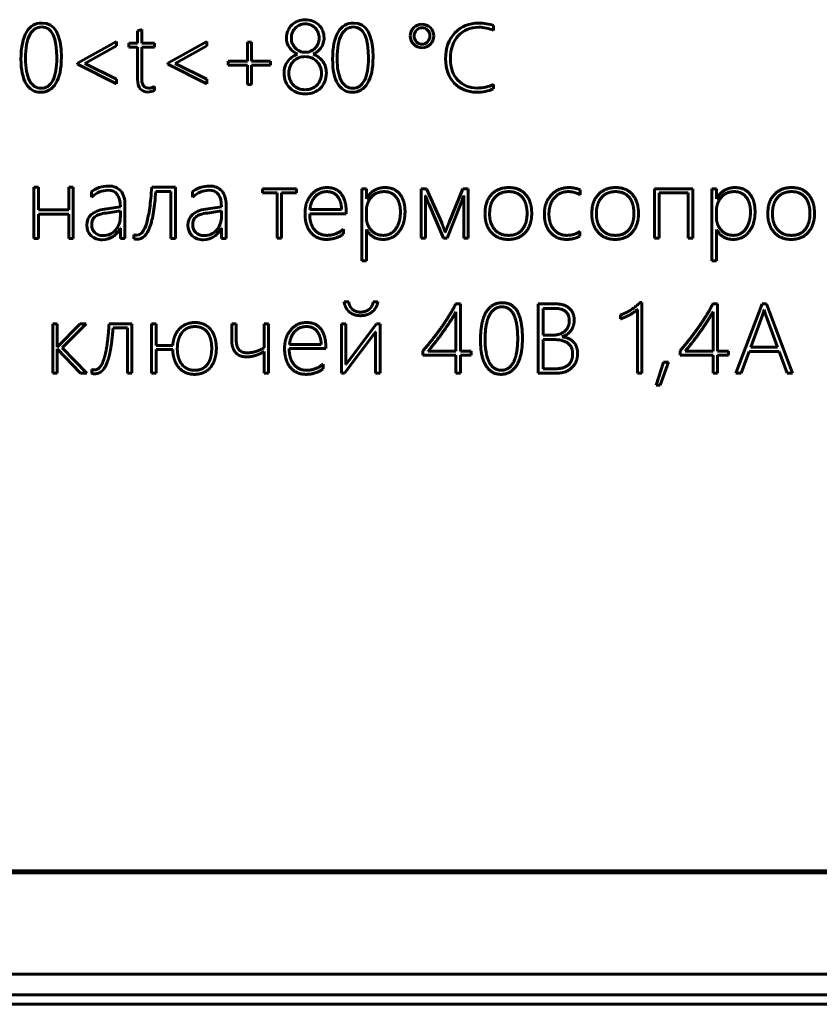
# Model space of a CAD drawing. Header units: millimetres. Extents: x -56 to 71, y -66 to 44.
# Tile 7 of 12: x 9 to 28, y -66 to -42. Entities that reach past the tile are written whole.
import ezdxf

# ---------------------------------------------------------------- set-up
doc = ezdxf.new("R2010")
doc.units = ezdxf.units.MM
doc.linetypes.add('K5LT32769', pattern=[0])
doc.linetypes.add('K5LT_BASIC', pattern=[0])

msp = doc.modelspace()

# ---------------------------------------------------------------- linework, layer by layer
at = {"color": 150, "linetype": 'K5LT_BASIC', "lineweight": 60, "true_color": 0x0080ff}
for p, q in [((20.106, -42.524), (20.106, -42.406)), ((11.533, -42.536), (11.533, -42.834)), ((11.636, -42.834), (11.636, -42.501)), ((11.022, -42.788), (10.086, -43.314)), ((10.261, -43.32), (11.022, -42.894)), ((11.022, -42.894), (11.022, -42.788)), ((11.326, -42.834), (11.326, -42.929)), ((11.533, -42.834), (11.326, -42.834)), ((11.94, -42.834), (11.636, -42.834)), ((11.94, -42.929), (11.94, -42.834)), ((13.201, -42.788), (12.264, -43.314)), ((12.44, -43.32), (13.201, -42.894)), ((13.201, -42.894), (13.201, -42.788)), ((14.275, -42.804), (14.181, -42.804)), ((14.181, -42.804), (14.181, -43.267)), ((14.275, -43.267), (14.275, -42.804)), ((11.326, -42.929), (11.533, -42.929)), ((11.533, -42.929), (11.533, -43.703)), ((11.636, -43.688), (11.636, -42.929)), ((11.636, -42.929), (11.94, -42.929)), ((10.086, -43.314), (10.086, -43.334)), ((10.086, -43.334), (11.022, -43.808)), ((10.261, -43.325), (10.261, -43.32)), ((11.022, -43.7), (10.261, -43.325)), ((12.264, -43.314), (12.264, -43.334)), ((12.264, -43.334), (13.201, -43.808)), ((12.44, -43.325), (12.44, -43.32)), ((13.201, -43.7), (12.44, -43.325)), ((13.718, -43.267), (13.718, -43.362)), ((14.181, -43.267), (13.718, -43.267)), ((13.718, -43.362), (14.181, -43.362)), ((14.181, -43.362), (14.181, -43.825)), ((14.737, -43.267), (14.275, -43.267)), ((14.275, -43.825), (14.275, -43.362)), ((14.275, -43.362), (14.737, -43.362)), ((14.737, -43.362), (14.737, -43.267)), ((11.022, -43.808), (11.022, -43.7)), ((13.201, -43.808), (13.201, -43.7)), ((14.181, -43.825), (14.275, -43.825)), ((20.106, -43.932), (20.106, -43.825)), ((11.94, -43.97), (11.94, -43.872)), ((9.146, -46.302), (9.035, -46.302)), ((9.035, -46.302), (9.035, -47.537)), ((9.146, -46.845), (9.146, -46.302)), ((9.874, -46.302), (9.874, -46.845)), ((9.986, -46.302), (9.874, -46.302)), ((9.986, -47.537), (9.986, -46.302)), ((10.423, -46.404), (10.423, -46.538)), ((12.443, -46.302), (11.873, -46.302)), ((11.971, -46.403), (12.332, -46.403)), ((12.332, -46.403), (12.332, -47.537)), ((12.443, -47.537), (12.443, -46.302)), ((12.857, -46.404), (12.857, -46.538)), ((14.539, -46.338), (14.539, -46.436)), ((15.359, -46.338), (14.539, -46.338)), ((14.539, -46.436), (14.896, -46.436)), ((14.896, -46.436), (14.896, -47.529)), ((15.002, -46.436), (15.359, -46.436)), ((15.002, -47.529), (15.002, -46.436)), ((15.359, -46.436), (15.359, -46.338)), ((17.042, -46.338), (16.936, -46.338)), ((16.936, -46.338), (16.936, -48.076)), ((17.042, -46.583), (17.042, -46.338)), ((18.493, -46.338), (18.364, -46.338)), ((18.364, -46.338), (18.364, -47.529)), ((18.856, -47.162), (18.493, -46.338)), ((19.364, -46.338), (19.026, -47.167)), ((19.497, -46.338), (19.364, -46.338)), ((19.497, -47.529), (19.497, -46.338)), ((22.188, -46.486), (22.188, -46.365)), ((23.984, -46.338), (23.984, -47.529)), ((24.9, -46.338), (23.984, -46.338)), ((24.09, -47.529), (24.09, -46.436)), ((24.09, -46.436), (24.794, -46.436)), ((24.794, -46.436), (24.794, -47.529)), ((24.9, -47.529), (24.9, -46.338)), ((25.365, -46.338), (25.365, -48.076)), ((25.471, -46.338), (25.365, -46.338)), ((25.471, -46.583), (25.471, -46.338)), ((17.046, -46.583), (17.042, -46.583)), ((18.468, -47.529), (18.468, -46.5)), ((19.307, -46.719), (19.332, -46.655)), ((19.36, -46.583), (19.391, -46.5)), ((19.391, -46.5), (19.391, -47.529)), ((25.476, -46.583), (25.471, -46.583)), ((9.874, -46.845), (9.146, -46.845)), ((9.146, -46.946), (9.874, -46.946)), ((9.146, -47.537), (9.146, -46.946)), ((9.874, -46.946), (9.874, -47.537)), ((11.119, -46.771), (10.739, -46.828)), ((11.119, -46.872), (10.779, -46.922)), ((11.119, -46.993), (11.119, -46.872)), ((11.23, -47.537), (11.23, -46.734)), ((13.553, -46.771), (13.174, -46.828)), ((13.553, -46.872), (13.213, -46.922)), ((13.553, -46.993), (13.553, -46.872)), ((13.664, -47.537), (13.664, -46.734)), ((15.677, -46.939), (16.557, -46.939)), ((15.682, -46.841), (16.446, -46.841)), ((16.557, -46.939), (16.557, -46.891)), ((17.042, -46.874), (17.042, -47.024)), ((18.551, -46.719), (18.899, -47.529)), ((18.986, -47.529), (19.307, -46.719)), ((25.471, -46.874), (25.471, -47.024)), ((11.114, -47.289), (11.119, -47.289)), ((11.119, -47.289), (11.119, -47.537)), ((13.548, -47.289), (13.553, -47.289)), ((13.553, -47.289), (13.553, -47.537)), ((16.491, -47.426), (16.491, -47.312)), ((17.042, -48.076), (17.042, -47.317)), ((17.042, -47.317), (17.046, -47.317)), ((22.183, -47.476), (22.183, -47.365)), ((25.471, -48.076), (25.471, -47.317)), ((25.471, -47.317), (25.476, -47.317)), ((9.035, -47.537), (9.146, -47.537)), ((9.874, -47.537), (9.986, -47.537)), ((11.119, -47.537), (11.23, -47.537)), ((11.44, -47.446), (11.44, -47.544)), ((12.332, -47.537), (12.443, -47.537)), ((13.553, -47.537), (13.664, -47.537)), ((14.896, -47.529), (15.002, -47.529)), ((18.364, -47.529), (18.468, -47.529)), ((18.899, -47.529), (18.986, -47.529)), ((19.391, -47.529), (19.497, -47.529)), ((23.984, -47.529), (24.09, -47.529)), ((24.794, -47.529), (24.9, -47.529)), ((16.936, -48.076), (17.042, -48.076)), ((25.365, -48.076), (25.471, -48.076)), ((16.618, -49.064), (16.504, -49.064)), ((17.322, -49.064), (17.207, -49.064)), ((23.674, -49.075), (23.637, -49.075)), ((23.674, -50.779), (23.674, -49.075)), ((16.902, -49.308), (16.9, -49.308)), ((19.306, -49.112), (19.192, -49.112)), ((19.2, -50.247), (19.2, -49.303)), ((19.306, -50.247), (19.306, -49.112)), ((21.182, -49.112), (21.182, -50.779)), ((21.619, -49.112), (21.182, -49.112)), ((21.575, -49.218), (21.298, -49.218)), ((21.298, -49.218), (21.298, -49.863)), ((23.568, -49.243), (23.568, -50.779)), ((25.497, -49.112), (25.384, -49.112)), ((25.391, -50.247), (25.391, -49.303)), ((25.497, -50.247), (25.497, -49.112)), ((26.571, -49.112), (25.942, -50.779)), ((26.68, -49.112), (26.571, -49.112)), ((26.623, -49.257), (26.618, -49.257)), ((27.302, -50.779), (26.68, -49.112)), ((23.158, -49.377), (23.158, -49.474)), ((26.58, -49.382), (26.3, -50.154)), ((26.942, -50.154), (26.661, -49.384)), ((9.596, -49.588), (9.49, -49.588)), ((9.49, -49.588), (9.49, -50.779)), ((9.596, -50.157), (9.596, -49.588)), ((10.153, -49.588), (9.6, -50.157)), ((9.714, -50.17), (10.292, -49.588)), ((10.292, -49.588), (10.153, -49.588)), ((11.395, -49.588), (10.847, -49.588)), ((10.943, -49.686), (11.289, -49.686)), ((11.289, -49.686), (11.289, -50.778)), ((11.395, -50.778), (11.395, -49.588)), ((11.977, -49.588), (11.871, -49.588)), ((11.871, -49.588), (11.871, -50.779)), ((11.977, -50.112), (11.977, -49.588)), ((13.908, -49.588), (13.8, -49.588)), ((13.8, -49.588), (13.8, -49.977)), ((13.908, -49.968), (13.908, -49.588)), ((14.58, -49.588), (14.58, -50.168)), ((14.686, -49.588), (14.58, -49.588)), ((14.686, -50.779), (14.686, -49.588)), ((16.549, -49.588), (16.443, -49.588)), ((16.443, -49.588), (16.443, -50.779)), ((16.549, -50.574), (16.549, -49.588)), ((17.288, -49.588), (16.578, -50.529)), ((17.266, -49.784), (17.266, -50.779)), ((17.374, -49.588), (17.288, -49.588)), ((17.374, -50.779), (17.374, -49.588)), ((16.518, -50.779), (17.233, -49.829)), ((21.298, -49.863), (21.53, -49.863)), ((21.543, -49.969), (21.298, -49.969)), ((21.298, -49.969), (21.298, -50.673)), ((21.755, -49.906), (21.755, -49.901)), ((9.6, -50.157), (9.596, -50.157)), ((9.596, -50.779), (9.596, -50.195)), ((9.596, -50.195), (9.6, -50.195)), ((9.6, -50.195), (10.16, -50.779)), ((10.31, -50.779), (9.714, -50.17)), ((12.381, -50.112), (11.977, -50.112)), ((11.977, -50.21), (12.379, -50.21)), ((11.977, -50.779), (11.977, -50.21)), ((14.58, -50.261), (14.58, -50.779)), ((15.184, -50.189), (16.065, -50.189)), ((15.189, -50.091), (15.954, -50.091)), ((16.065, -50.189), (16.065, -50.141)), ((18.406, -50.239), (18.406, -50.342)), ((18.531, -50.247), (19.2, -50.247)), ((19.568, -50.247), (19.306, -50.247)), ((19.568, -50.342), (19.568, -50.247)), ((24.598, -50.239), (24.598, -50.342)), ((24.722, -50.247), (25.391, -50.247)), ((25.759, -50.247), (25.497, -50.247)), ((25.759, -50.342), (25.759, -50.247)), ((26.068, -50.779), (26.259, -50.26)), ((26.259, -50.26), (26.982, -50.26)), ((26.3, -50.154), (26.942, -50.154)), ((26.982, -50.26), (27.173, -50.779)), ((18.406, -50.342), (19.2, -50.342)), ((19.2, -50.342), (19.2, -50.779)), ((19.306, -50.342), (19.568, -50.342)), ((19.306, -50.779), (19.306, -50.342)), ((24.598, -50.342), (25.391, -50.342)), ((25.391, -50.342), (25.391, -50.779)), ((25.497, -50.342), (25.759, -50.342)), ((25.497, -50.779), (25.497, -50.342)), ((10.432, -50.69), (10.432, -50.785)), ((15.999, -50.677), (15.999, -50.563)), ((21.298, -50.673), (21.607, -50.673)), ((24.198, -50.514), (24.023, -51.067)), ((24.114, -51.067), (24.317, -50.514)), ((24.317, -50.514), (24.198, -50.514)), ((9.49, -50.779), (9.596, -50.779)), ((10.16, -50.779), (10.31, -50.779)), ((11.289, -50.778), (11.395, -50.778)), ((11.871, -50.779), (11.977, -50.779)), ((14.58, -50.779), (14.686, -50.779)), ((16.443, -50.779), (16.518, -50.779)), ((17.266, -50.779), (17.374, -50.779)), ((19.2, -50.779), (19.306, -50.779)), ((21.182, -50.779), (21.629, -50.779)), ((23.568, -50.779), (23.674, -50.779)), ((25.391, -50.779), (25.497, -50.779)), ((25.942, -50.779), (26.068, -50.779)), ((27.173, -50.779), (27.302, -50.779)), ((24.023, -51.067), (24.114, -51.067)), ((-44.75, -62.769), (59.25, -62.769))]:
    msp.add_line(p, q, dxfattribs=at)
at = {"color": 150, "linetype": 'K5LT32769', "lineweight": 60, "true_color": 0x0080ff}
for p, q in [((-44.791, -62.81), (59.291, -62.81)), ((-46.285, -65.256), (60.785, -65.256)), ((-46.285, -65.256), (60.785, -65.256)), ((60.785, -65.753), (-46.285, -65.753)), ((60.785, -65.753), (-46.285, -65.753)), ((-46.285, -65.981), (60.785, -65.981))]:
    msp.add_line(p, q, dxfattribs=at)
at = {"color": 150, "linetype": 'K5LT_BASIC', "lineweight": 60, "true_color": 0x0080ff}
for points, degree in [([(9.234, -42.347), (9.071, -42.347), (8.945, -42.419), (8.857, -42.565)], 3), ([(9.225, -42.441), (9.102, -42.441), (9.005, -42.504), (8.936, -42.631)], 3), ([(9.59, -43.188), (9.59, -42.69), (9.469, -42.441), (9.225, -42.441)], 3), ([(9.698, -43.172), (9.698, -42.622), (9.543, -42.347), (9.234, -42.347)], 3), ([(15.247, -42.391), (15.207, -42.43), (15.175, -42.477), (15.153, -42.531)], 3), ([(15.391, -42.299), (15.336, -42.321), (15.288, -42.352), (15.247, -42.391)], 3), ([(15.434, -42.394), (15.393, -42.412), (15.359, -42.437), (15.329, -42.468)], 3), ([(15.571, -42.266), (15.507, -42.266), (15.447, -42.277), (15.391, -42.299)], 3), ([(15.57, -42.367), (15.52, -42.367), (15.475, -42.376), (15.434, -42.394)], 3), ([(15.702, -42.393), (15.662, -42.376), (15.618, -42.367), (15.57, -42.367)], 3), ([(15.752, -42.3), (15.697, -42.277), (15.637, -42.266), (15.571, -42.266)], 3), ([(15.809, -42.465), (15.778, -42.434), (15.743, -42.41), (15.702, -42.393)], 3), ([(15.896, -42.392), (15.856, -42.353), (15.808, -42.322), (15.752, -42.3)], 3), ([(15.991, -42.532), (15.968, -42.478), (15.937, -42.432), (15.896, -42.392)], 3), ([(16.738, -42.347), (16.575, -42.347), (16.449, -42.419), (16.361, -42.565)], 3), ([(16.729, -42.441), (16.606, -42.441), (16.509, -42.504), (16.44, -42.631)], 3), ([(17.094, -43.188), (17.094, -42.69), (16.973, -42.441), (16.729, -42.441)], 3), ([(17.203, -43.172), (17.203, -42.622), (17.048, -42.347), (16.738, -42.347)], 3), ([(18.381, -42.374), (18.304, -42.374), (18.238, -42.402), (18.183, -42.457)], 3), ([(18.583, -42.457), (18.527, -42.402), (18.46, -42.374), (18.381, -42.374)], 3), ([(19.75, -42.347), (19.518, -42.347), (19.327, -42.426), (19.176, -42.583)], 3), ([(19.255, -42.653), (19.382, -42.517), (19.546, -42.448), (19.748, -42.448)], 3), ([(19.748, -42.448), (19.874, -42.448), (19.992, -42.473), (20.106, -42.524)], 3), ([(20.106, -42.406), (19.992, -42.367), (19.874, -42.347), (19.75, -42.347)], 3), ([(8.857, -42.565), (8.769, -42.711), (8.725, -42.927), (8.725, -43.214)], 3), ([(8.936, -42.631), (8.868, -42.757), (8.833, -42.947), (8.833, -43.2)], 3), ([(11.585, -42.518), (11.567, -42.524), (11.549, -42.53), (11.533, -42.536)], 3), ([(11.636, -42.501), (11.62, -42.507), (11.603, -42.512), (11.585, -42.518)], 3), ([(15.153, -42.531), (15.13, -42.585), (15.118, -42.643), (15.118, -42.707)], 3), ([(15.261, -42.577), (15.245, -42.619), (15.237, -42.663), (15.237, -42.71)], 3), ([(15.329, -42.468), (15.3, -42.498), (15.277, -42.535), (15.261, -42.577)], 3), ([(15.88, -42.574), (15.863, -42.533), (15.839, -42.496), (15.809, -42.465)], 3), ([(15.906, -42.71), (15.906, -42.661), (15.897, -42.616), (15.88, -42.574)], 3), ([(16.024, -42.707), (16.024, -42.644), (16.013, -42.586), (15.991, -42.532)], 3), ([(16.361, -42.565), (16.273, -42.711), (16.229, -42.927), (16.229, -43.214)], 3), ([(16.44, -42.631), (16.372, -42.757), (16.337, -42.947), (16.337, -43.2)], 3), ([(18.183, -42.457), (18.128, -42.513), (18.101, -42.579), (18.101, -42.655)], 3), ([(18.101, -42.655), (18.101, -42.733), (18.129, -42.8), (18.185, -42.856)], 3), ([(18.249, -42.517), (18.211, -42.556), (18.193, -42.602), (18.193, -42.655)], 3), ([(18.386, -42.459), (18.333, -42.459), (18.287, -42.479), (18.249, -42.517)], 3), ([(18.518, -42.516), (18.483, -42.478), (18.438, -42.459), (18.386, -42.459)], 3), ([(18.516, -42.796), (18.554, -42.757), (18.572, -42.71), (18.572, -42.655)], 3), ([(18.572, -42.655), (18.572, -42.599), (18.554, -42.553), (18.518, -42.516)], 3), ([(18.667, -42.655), (18.667, -42.578), (18.639, -42.512), (18.583, -42.457)], 3), ([(18.584, -42.857), (18.639, -42.801), (18.667, -42.734), (18.667, -42.655)], 3), ([(19.176, -42.583), (19.025, -42.741), (18.95, -42.95), (18.95, -43.212)], 3), ([(19.065, -43.201), (19.065, -42.973), (19.129, -42.791), (19.255, -42.653)], 3), ([(15.118, -42.707), (15.118, -42.749), (15.124, -42.789), (15.137, -42.828)], 3), ([(15.137, -42.828), (15.149, -42.867), (15.167, -42.903), (15.191, -42.936)], 3), ([(15.237, -42.71), (15.237, -42.758), (15.245, -42.803), (15.263, -42.844)], 3), ([(15.263, -42.844), (15.28, -42.886), (15.304, -42.922), (15.334, -42.952)], 3), ([(15.808, -42.952), (15.838, -42.921), (15.861, -42.885), (15.879, -42.843)], 3), ([(15.879, -42.843), (15.897, -42.802), (15.906, -42.758), (15.906, -42.71)], 3), ([(15.953, -42.937), (15.975, -42.903), (15.993, -42.867), (16.005, -42.828)], 3), ([(16.005, -42.828), (16.018, -42.79), (16.024, -42.749), (16.024, -42.707)], 3), ([(18.185, -42.856), (18.241, -42.912), (18.308, -42.94), (18.386, -42.94)], 3), ([(18.381, -42.855), (18.434, -42.855), (18.479, -42.836), (18.516, -42.796)], 3), ([(18.386, -42.94), (18.463, -42.94), (18.529, -42.912), (18.584, -42.857)], 3), ([(15.191, -42.936), (15.214, -42.97), (15.242, -43), (15.275, -43.027)], 3), ([(15.275, -43.027), (15.308, -43.054), (15.345, -43.078), (15.385, -43.097)], 3), ([(15.334, -42.952), (15.364, -42.983), (15.4, -43.007), (15.44, -43.025)], 3), ([(15.566, -43.155), (15.511, -43.155), (15.459, -43.165), (15.411, -43.184)], 3), ([(15.44, -43.025), (15.481, -43.042), (15.524, -43.051), (15.57, -43.051)], 3), ([(15.729, -43.187), (15.68, -43.166), (15.626, -43.155), (15.566, -43.155)], 3), ([(15.57, -43.051), (15.616, -43.051), (15.659, -43.042), (15.701, -43.025)], 3), ([(15.701, -43.025), (15.742, -43.007), (15.777, -42.983), (15.808, -42.952)], 3), ([(15.763, -43.097), (15.802, -43.078), (15.838, -43.054), (15.87, -43.028)], 3), ([(15.87, -43.028), (15.903, -43.001), (15.93, -42.97), (15.953, -42.937)], 3), ([(8.725, -43.214), (8.725, -43.474), (8.767, -43.672), (8.851, -43.808)], 3), ([(9.491, -43.729), (9.557, -43.603), (9.59, -43.423), (9.59, -43.188)], 3), ([(9.567, -43.798), (9.655, -43.655), (9.698, -43.447), (9.698, -43.172)], 3), ([(15.142, -43.279), (15.115, -43.319), (15.095, -43.361), (15.081, -43.405)], 3), ([(15.205, -43.393), (15.185, -43.442), (15.175, -43.495), (15.175, -43.553)], 3), ([(15.287, -43.266), (15.252, -43.301), (15.224, -43.343), (15.205, -43.393)], 3), ([(15.411, -43.184), (15.363, -43.204), (15.322, -43.231), (15.287, -43.266)], 3), ([(15.853, -43.273), (15.819, -43.237), (15.777, -43.208), (15.729, -43.187)], 3), ([(15.933, -43.4), (15.914, -43.352), (15.887, -43.309), (15.853, -43.273)], 3), ([(16.059, -43.405), (16.047, -43.361), (16.027, -43.319), (16, -43.279)], 3), ([(16.229, -43.214), (16.229, -43.474), (16.271, -43.672), (16.355, -43.808)], 3), ([(16.995, -43.729), (17.061, -43.603), (17.094, -43.423), (17.094, -43.188)], 3), ([(17.071, -43.798), (17.159, -43.655), (17.203, -43.447), (17.203, -43.172)], 3), ([(18.95, -43.212), (18.95, -43.45), (19.02, -43.643), (19.159, -43.791)], 3), ([(15.081, -43.405), (15.068, -43.45), (15.061, -43.495), (15.061, -43.541)], 3), ([(15.061, -43.541), (15.061, -43.622), (15.074, -43.694), (15.099, -43.757)], 3), ([(15.175, -43.553), (15.175, -43.613), (15.184, -43.668), (15.204, -43.717)], 3), ([(15.931, -43.717), (15.951, -43.668), (15.96, -43.613), (15.96, -43.553)], 3), ([(15.96, -43.553), (15.96, -43.499), (15.951, -43.448), (15.933, -43.4)], 3), ([(16.041, -43.756), (16.066, -43.693), (16.079, -43.621), (16.079, -43.541)], 3), ([(16.079, -43.541), (16.079, -43.495), (16.072, -43.45), (16.059, -43.405)], 3), ([(8.851, -43.808), (8.934, -43.945), (9.051, -44.013), (9.199, -44.013)], 3), ([(9.199, -44.013), (9.357, -44.013), (9.479, -43.941), (9.567, -43.798)], 3), ([(9.213, -43.919), (9.332, -43.919), (9.425, -43.855), (9.491, -43.729)], 3), ([(11.533, -43.703), (11.533, -43.906), (11.618, -44.008), (11.788, -44.008)], 3), ([(11.674, -43.861), (11.649, -43.825), (11.636, -43.767), (11.636, -43.688)], 3), ([(11.802, -43.914), (11.742, -43.914), (11.699, -43.896), (11.674, -43.861)], 3), ([(15.099, -43.757), (15.125, -43.821), (15.16, -43.874), (15.205, -43.917)], 3), ([(15.204, -43.717), (15.223, -43.766), (15.25, -43.808), (15.284, -43.843)], 3), ([(15.284, -43.843), (15.319, -43.878), (15.36, -43.905), (15.407, -43.924)], 3), ([(15.725, -43.924), (15.773, -43.905), (15.815, -43.878), (15.85, -43.843)], 3), ([(15.85, -43.843), (15.885, -43.808), (15.912, -43.766), (15.931, -43.717)], 3), ([(15.937, -43.917), (15.982, -43.873), (16.017, -43.82), (16.041, -43.756)], 3), ([(16.355, -43.808), (16.438, -43.945), (16.555, -44.013), (16.703, -44.013)], 3), ([(16.703, -44.013), (16.861, -44.013), (16.984, -43.941), (17.071, -43.798)], 3), ([(16.717, -43.919), (16.836, -43.919), (16.929, -43.855), (16.995, -43.729)], 3), ([(19.159, -43.791), (19.298, -43.939), (19.477, -44.013), (19.697, -44.013)], 3), ([(20.106, -43.825), (19.988, -43.883), (19.855, -43.912), (19.707, -43.912)], 3), ([(11.788, -44.008), (11.835, -44.008), (11.886, -43.995), (11.94, -43.97)], 3), ([(11.94, -43.872), (11.891, -43.9), (11.845, -43.914), (11.802, -43.914)], 3), ([(15.205, -43.917), (15.25, -43.961), (15.303, -43.994), (15.366, -44.017)], 3), ([(15.366, -44.017), (15.428, -44.04), (15.496, -44.051), (15.57, -44.051)], 3), ([(15.407, -43.924), (15.455, -43.943), (15.508, -43.952), (15.566, -43.952)], 3), ([(15.566, -43.952), (15.624, -43.952), (15.676, -43.943), (15.725, -43.924)], 3), ([(15.57, -44.051), (15.645, -44.051), (15.714, -44.04), (15.776, -44.017)], 3), ([(15.776, -44.017), (15.839, -43.994), (15.892, -43.961), (15.937, -43.917)], 3), ([(19.697, -44.013), (19.839, -44.013), (19.975, -43.986), (20.106, -43.932)], 3), ([(10.609, -46.311), (10.53, -46.337), (10.468, -46.367), (10.423, -46.404)], 3), ([(10.423, -46.538), (10.551, -46.428), (10.684, -46.374), (10.82, -46.374)], 3), ([(10.83, -46.272), (10.761, -46.272), (10.688, -46.285), (10.609, -46.311)], 3), ([(10.82, -46.374), (11.019, -46.374), (11.119, -46.506), (11.119, -46.771)], 3), ([(11.126, -46.39), (11.056, -46.312), (10.958, -46.272), (10.83, -46.272)], 3), ([(11.23, -46.734), (11.23, -46.584), (11.195, -46.469), (11.126, -46.39)], 3), ([(11.873, -46.302), (11.861, -46.488), (11.845, -46.652), (11.825, -46.796)], 3), ([(11.918, -46.892), (11.94, -46.75), (11.958, -46.586), (11.971, -46.403)], 3), ([(13.043, -46.311), (12.965, -46.337), (12.902, -46.367), (12.857, -46.404)], 3), ([(12.857, -46.538), (12.986, -46.428), (13.118, -46.374), (13.254, -46.374)], 3), ([(13.265, -46.272), (13.195, -46.272), (13.122, -46.285), (13.043, -46.311)], 3), ([(13.254, -46.374), (13.453, -46.374), (13.553, -46.506), (13.553, -46.771)], 3), ([(13.56, -46.39), (13.49, -46.312), (13.392, -46.272), (13.265, -46.272)], 3), ([(13.664, -46.734), (13.664, -46.584), (13.629, -46.469), (13.56, -46.39)], 3), ([(16.098, -46.309), (15.861, -46.309), (15.713, -46.487)], 2), ([(16.094, -46.407), (15.927, -46.407), (15.817, -46.519)], 2), ([(16.347, -46.521), (16.256, -46.407), (16.094, -46.407)], 2), ([(16.439, -46.465), (16.32, -46.309), (16.098, -46.309)], 2), ([(16.557, -46.891), (16.557, -46.621), (16.439, -46.465)], 2), ([(17.229, -46.38), (17.11, -46.452), (17.046, -46.583)], 2), ([(17.478, -46.407), (17.27, -46.407), (17.156, -46.546)], 2), ([(17.491, -46.309), (17.348, -46.309), (17.229, -46.38)], 2), ([(17.757, -46.538), (17.652, -46.407), (17.478, -46.407)], 2), ([(17.846, -46.465), (17.718, -46.309), (17.491, -46.309)], 2), ([(17.973, -46.89), (17.973, -46.622), (17.846, -46.465)], 2), ([(20.057, -46.476), (19.899, -46.644), (19.899, -46.94)], 2), ([(20.475, -46.309), (20.216, -46.309), (20.057, -46.476)], 2), ([(20.47, -46.407), (20.26, -46.407), (20.135, -46.549)], 2), ([(20.797, -46.543), (20.681, -46.407), (20.47, -46.407)], 2), ([(20.876, -46.475), (20.729, -46.309), (20.475, -46.309)], 2), ([(21.024, -46.936), (21.024, -46.642), (20.876, -46.475)], 2), ([(21.924, -46.309), (21.662, -46.309), (21.495, -46.49)], 2), ([(21.569, -46.557), (21.699, -46.407), (21.908, -46.407)], 2), ([(21.908, -46.407), (22.06, -46.407), (22.188, -46.486)], 2), ([(22.188, -46.365), (22.06, -46.309), (21.924, -46.309)], 2), ([(22.629, -46.476), (22.471, -46.644), (22.471, -46.94)], 2), ([(23.046, -46.309), (22.788, -46.309), (22.629, -46.476)], 2), ([(23.042, -46.407), (22.832, -46.407), (22.707, -46.549)], 2), ([(23.369, -46.543), (23.253, -46.407), (23.042, -46.407)], 2), ([(23.448, -46.475), (23.301, -46.309), (23.046, -46.309)], 2), ([(23.595, -46.936), (23.595, -46.642), (23.448, -46.475)], 2), ([(25.659, -46.38), (25.54, -46.452), (25.476, -46.583)], 2), ([(25.907, -46.407), (25.699, -46.407), (25.585, -46.546)], 2), ([(25.921, -46.309), (25.778, -46.309), (25.659, -46.38)], 2), ([(26.187, -46.538), (26.082, -46.407), (25.907, -46.407)], 2), ([(26.275, -46.465), (26.148, -46.309), (25.921, -46.309)], 2), ([(26.402, -46.89), (26.402, -46.622), (26.275, -46.465)], 2), ([(26.868, -46.476), (26.709, -46.644), (26.709, -46.94)], 2), ([(27.285, -46.309), (27.026, -46.309), (26.868, -46.476)], 2), ([(27.28, -46.407), (27.07, -46.407), (26.945, -46.549)], 2), ([(27.607, -46.543), (27.492, -46.407), (27.28, -46.407)], 2), ([(27.687, -46.475), (27.539, -46.309), (27.285, -46.309)], 2), ([(27.834, -46.936), (27.834, -46.642), (27.687, -46.475)], 2), ([(15.713, -46.487), (15.565, -46.666), (15.565, -46.926)], 2), ([(15.817, -46.519), (15.707, -46.631), (15.682, -46.841)], 2), ([(16.446, -46.841), (16.439, -46.635), (16.347, -46.521)], 2), ([(17.156, -46.546), (17.042, -46.686), (17.042, -46.874)], 2), ([(17.862, -46.893), (17.862, -46.67), (17.757, -46.538)], 2), ([(18.468, -46.5), (18.484, -46.545), (18.499, -46.586)], 2), ([(18.499, -46.586), (18.512, -46.621), (18.526, -46.658)], 2), ([(18.526, -46.658), (18.54, -46.695), (18.551, -46.719)], 2), ([(19.332, -46.655), (19.347, -46.618), (19.36, -46.583)], 2), ([(20.135, -46.549), (20.01, -46.69), (20.01, -46.943)], 2), ([(20.912, -46.933), (20.912, -46.679), (20.797, -46.543)], 2), ([(21.495, -46.49), (21.328, -46.671), (21.328, -46.954)], 2), ([(21.439, -46.947), (21.439, -46.708), (21.569, -46.557)], 2), ([(22.707, -46.549), (22.582, -46.69), (22.582, -46.943)], 2), ([(23.484, -46.933), (23.484, -46.679), (23.369, -46.543)], 2), ([(25.585, -46.546), (25.471, -46.686), (25.471, -46.874)], 2), ([(26.291, -46.893), (26.291, -46.67), (26.187, -46.538)], 2), ([(26.945, -46.549), (26.821, -46.69), (26.821, -46.943)], 2), ([(27.723, -46.933), (27.723, -46.679), (27.607, -46.543)], 2), ([(10.739, -46.828), (10.454, -46.873), (10.311, -47.003), (10.311, -47.218)], 3), ([(10.779, -46.922), (10.649, -46.94), (10.558, -46.97), (10.506, -47.011)], 3), ([(11.825, -46.796), (11.805, -46.939), (11.781, -47.06), (11.752, -47.158)], 3), ([(11.831, -47.253), (11.867, -47.156), (11.896, -47.035), (11.918, -46.892)], 3), ([(13.174, -46.828), (12.888, -46.873), (12.746, -47.003), (12.746, -47.218)], 3), ([(13.213, -46.922), (13.083, -46.94), (12.992, -46.97), (12.94, -47.011)], 3), ([(15.565, -46.926), (15.565, -47.228), (15.707, -47.393)], 2), ([(15.79, -47.322), (15.677, -47.184), (15.677, -46.939)], 2), ([(17.748, -47.304), (17.862, -47.147), (17.862, -46.893)], 2), ([(17.827, -47.373), (17.973, -47.189), (17.973, -46.89)], 2), ([(19.899, -46.94), (19.899, -47.215), (20.05, -47.386)], 2), ([(20.01, -46.943), (20.01, -47.176), (20.132, -47.318)], 2), ([(20.796, -47.32), (20.912, -47.181), (20.912, -46.933)], 2), ([(20.873, -47.386), (21.024, -47.214), (21.024, -46.936)], 2), ([(21.328, -46.954), (21.328, -47.224), (21.476, -47.391)], 2), ([(21.558, -47.319), (21.439, -47.179), (21.439, -46.947)], 2), ([(22.471, -46.94), (22.471, -47.215), (22.622, -47.386)], 2), ([(22.582, -46.943), (22.582, -47.176), (22.704, -47.318)], 2), ([(23.368, -47.32), (23.484, -47.181), (23.484, -46.933)], 2), ([(23.445, -47.386), (23.595, -47.214), (23.595, -46.936)], 2), ([(26.177, -47.304), (26.291, -47.147), (26.291, -46.893)], 2), ([(26.257, -47.373), (26.402, -47.189), (26.402, -46.89)], 2), ([(26.709, -46.94), (26.709, -47.215), (26.861, -47.386)], 2), ([(26.821, -46.943), (26.821, -47.176), (26.942, -47.318)], 2), ([(27.607, -47.32), (27.723, -47.181), (27.723, -46.933)], 2), ([(27.684, -47.386), (27.834, -47.214), (27.834, -46.936)], 2), ([(10.506, -47.011), (10.454, -47.053), (10.428, -47.12), (10.428, -47.213)], 3), ([(11.001, -47.333), (11.079, -47.245), (11.119, -47.132), (11.119, -46.993)], 3), ([(11.752, -47.158), (11.723, -47.256), (11.688, -47.33), (11.648, -47.38)], 3), ([(12.94, -47.011), (12.888, -47.053), (12.862, -47.12), (12.862, -47.213)], 3), ([(13.435, -47.333), (13.514, -47.245), (13.553, -47.132), (13.553, -46.993)], 3), ([(17.042, -47.024), (17.042, -47.203), (17.154, -47.331)], 2), ([(18.883, -47.228), (18.868, -47.19), (18.856, -47.162)], 2), ([(19.026, -47.167), (19.016, -47.195), (19.001, -47.232)], 2), ([(25.471, -47.024), (25.471, -47.203), (25.584, -47.331)], 2), ([(10.311, -47.218), (10.311, -47.319), (10.346, -47.402), (10.414, -47.468)], 3), ([(10.428, -47.213), (10.428, -47.286), (10.452, -47.347), (10.5, -47.394)], 3), ([(10.5, -47.394), (10.549, -47.441), (10.617, -47.465), (10.704, -47.465)], 3), ([(10.704, -47.465), (10.823, -47.465), (10.922, -47.421), (11.001, -47.333)], 3), ([(10.942, -47.491), (11.018, -47.441), (11.075, -47.374), (11.114, -47.289)], 3), ([(11.648, -47.38), (11.608, -47.43), (11.561, -47.455), (11.507, -47.455)], 3), ([(11.699, -47.477), (11.751, -47.426), (11.795, -47.352), (11.831, -47.253)], 3), ([(12.746, -47.218), (12.746, -47.319), (12.78, -47.402), (12.848, -47.468)], 3), ([(12.862, -47.213), (12.862, -47.286), (12.886, -47.347), (12.934, -47.394)], 3), ([(12.934, -47.394), (12.983, -47.441), (13.051, -47.465), (13.138, -47.465)], 3), ([(13.138, -47.465), (13.257, -47.465), (13.356, -47.421), (13.435, -47.333)], 3), ([(13.376, -47.491), (13.452, -47.441), (13.509, -47.374), (13.548, -47.289)], 3), ([(15.707, -47.393), (15.849, -47.558), (16.079, -47.558)], 2), ([(16.101, -47.46), (15.903, -47.46), (15.79, -47.322)], 2), ([(16.079, -47.558), (16.306, -47.558), (16.491, -47.426)], 2), ([(16.491, -47.312), (16.301, -47.46), (16.101, -47.46)], 2), ([(17.046, -47.317), (17.174, -47.558), (17.442, -47.558)], 2), ([(17.154, -47.331), (17.267, -47.46), (17.451, -47.46)], 2), ([(17.442, -47.558), (17.681, -47.558), (17.827, -47.373)], 2), ([(17.451, -47.46), (17.634, -47.46), (17.748, -47.304)], 2), ([(18.91, -47.301), (18.897, -47.266), (18.883, -47.228)], 2), ([(18.94, -47.383), (18.925, -47.341), (18.91, -47.301)], 2), ([(18.973, -47.303), (18.957, -47.343), (18.94, -47.383)], 2), ([(19.001, -47.232), (18.986, -47.269), (18.973, -47.303)], 2), ([(20.05, -47.386), (20.202, -47.558), (20.462, -47.558)], 2), ([(20.132, -47.318), (20.254, -47.46), (20.465, -47.46)], 2), ([(20.462, -47.558), (20.723, -47.558), (20.873, -47.386)], 2), ([(20.465, -47.46), (20.68, -47.46), (20.796, -47.32)], 2), ([(21.476, -47.391), (21.625, -47.558), (21.867, -47.558)], 2), ([(21.872, -47.46), (21.677, -47.46), (21.558, -47.319)], 2), ([(22.183, -47.365), (22.051, -47.46), (21.872, -47.46)], 2), ([(22.622, -47.386), (22.774, -47.558), (23.034, -47.558)], 2), ([(22.704, -47.318), (22.826, -47.46), (23.037, -47.46)], 2), ([(23.034, -47.558), (23.295, -47.558), (23.445, -47.386)], 2), ([(23.037, -47.46), (23.252, -47.46), (23.368, -47.32)], 2), ([(25.476, -47.317), (25.604, -47.558), (25.871, -47.558)], 2), ([(25.584, -47.331), (25.697, -47.46), (25.881, -47.46)], 2), ([(25.871, -47.558), (26.111, -47.558), (26.257, -47.373)], 2), ([(25.881, -47.46), (26.063, -47.46), (26.177, -47.304)], 2), ([(26.861, -47.386), (27.012, -47.558), (27.272, -47.558)], 2), ([(26.942, -47.318), (27.064, -47.46), (27.276, -47.46)], 2), ([(27.272, -47.558), (27.533, -47.558), (27.684, -47.386)], 2), ([(27.276, -47.46), (27.491, -47.46), (27.607, -47.32)], 2), ([(10.414, -47.468), (10.482, -47.533), (10.575, -47.566), (10.692, -47.566)], 3), ([(10.692, -47.566), (10.784, -47.566), (10.867, -47.541), (10.942, -47.491)], 3), ([(11.472, -47.452), (11.457, -47.45), (11.447, -47.448), (11.44, -47.446)], 3), ([(11.44, -47.544), (11.449, -47.547), (11.46, -47.549), (11.472, -47.551)], 3), ([(11.507, -47.455), (11.498, -47.455), (11.486, -47.454), (11.472, -47.452)], 3), ([(11.472, -47.551), (11.485, -47.553), (11.497, -47.554), (11.509, -47.554)], 3), ([(11.509, -47.554), (11.583, -47.554), (11.647, -47.528), (11.699, -47.477)], 3), ([(12.848, -47.468), (12.916, -47.533), (13.009, -47.566), (13.126, -47.566)], 3), ([(13.126, -47.566), (13.218, -47.566), (13.301, -47.541), (13.376, -47.491)], 3), ([(21.867, -47.558), (22.051, -47.558), (22.183, -47.476)], 2), ([(16.504, -49.064), (16.516, -49.127), (16.544, -49.187)], 2), ([(16.644, -49.156), (16.624, -49.112), (16.618, -49.064)], 2), ([(17.207, -49.064), (17.202, -49.112), (17.179, -49.156)], 2), ([(17.278, -49.187), (17.31, -49.127), (17.322, -49.064)], 2), ([(20.318, -49.083), (20.064, -49.083), (19.927, -49.309)], 2), ([(20.801, -49.938), (20.801, -49.083), (20.318, -49.083)], 2), ([(23.637, -49.075), (23.581, -49.127), (23.527, -49.172)], 2), ([(16.544, -49.187), (16.573, -49.247), (16.62, -49.293)], 2), ([(16.62, -49.293), (16.668, -49.339), (16.738, -49.367)], 2), ([(16.698, -49.234), (16.664, -49.201), (16.644, -49.156)], 2), ([(16.784, -49.288), (16.733, -49.268), (16.698, -49.234)], 2), ([(16.9, -49.308), (16.834, -49.308), (16.784, -49.288)], 2), ([(17.024, -49.288), (16.97, -49.308), (16.902, -49.308)], 2), ([(17.117, -49.234), (17.078, -49.268), (17.024, -49.288)], 2), ([(17.068, -49.367), (17.141, -49.339), (17.193, -49.293)], 2), ([(17.179, -49.156), (17.156, -49.201), (17.117, -49.234)], 2), ([(17.193, -49.293), (17.246, -49.247), (17.278, -49.187)], 2), ([(19.2, -49.303), (19.116, -49.449), (19.025, -49.587)], 2), ([(19.192, -49.112), (19.133, -49.234), (19.045, -49.378)], 2), ([(19.927, -49.309), (19.79, -49.535), (19.79, -49.981)], 2), ([(20.308, -49.181), (20.116, -49.181), (20.009, -49.377)], 2), ([(20.687, -49.954), (20.687, -49.181), (20.308, -49.181)], 2), ([(21.928, -49.518), (21.928, -49.218), (21.575, -49.218)], 2), ([(21.931, -49.218), (21.815, -49.112), (21.619, -49.112)], 2), ([(22.047, -49.498), (22.047, -49.324), (21.931, -49.218)], 2), ([(23.295, -49.321), (23.232, -49.352), (23.158, -49.377)], 2), ([(23.415, -49.254), (23.357, -49.291), (23.295, -49.321)], 2), ([(23.384, -49.376), (23.488, -49.32), (23.568, -49.243)], 2), ([(23.527, -49.172), (23.473, -49.217), (23.415, -49.254)], 2), ([(25.391, -49.303), (25.307, -49.449), (25.216, -49.587)], 2), ([(25.384, -49.112), (25.324, -49.234), (25.236, -49.378)], 2), ([(26.618, -49.257), (26.598, -49.334), (26.58, -49.382)], 2), ([(26.64, -49.315), (26.632, -49.286), (26.623, -49.257)], 2), ([(26.661, -49.384), (26.648, -49.349), (26.64, -49.315)], 2), ([(12.918, -49.559), (12.82, -49.559), (12.728, -49.591)], 2), ([(13.129, -49.601), (13.034, -49.559), (12.918, -49.559)], 2), ([(15.606, -49.559), (15.369, -49.559), (15.221, -49.738)], 2), ([(15.946, -49.715), (15.828, -49.559), (15.606, -49.559)], 2), ([(16.738, -49.367), (16.808, -49.395), (16.901, -49.395)], 2), ([(16.901, -49.395), (16.994, -49.395), (17.068, -49.367)], 2), ([(19.045, -49.378), (18.957, -49.523), (18.852, -49.671)], 2), ([(20.009, -49.377), (19.901, -49.574), (19.901, -49.967)], 2), ([(21.819, -49.77), (21.928, -49.677), (21.928, -49.518)], 2), ([(21.97, -49.75), (22.047, -49.644), (22.047, -49.498)], 2), ([(23.158, -49.474), (23.281, -49.431), (23.384, -49.376)], 2), ([(25.236, -49.378), (25.148, -49.523), (25.043, -49.671)], 2), ([(10.847, -49.588), (10.83, -49.857), (10.801, -50.064)], 2), ([(10.891, -50.157), (10.923, -49.951), (10.943, -49.686)], 2), ([(12.563, -49.689), (12.49, -49.757), (12.441, -49.861)], 2), ([(12.606, -49.798), (12.551, -49.866), (12.521, -49.966)], 2), ([(12.728, -49.591), (12.636, -49.622), (12.563, -49.689)], 2), ([(12.74, -49.693), (12.661, -49.729), (12.606, -49.798)], 2), ([(12.913, -49.657), (12.818, -49.657), (12.74, -49.693)], 2), ([(13.081, -49.69), (13.006, -49.657), (12.913, -49.657)], 2), ([(13.209, -49.787), (13.157, -49.722), (13.081, -49.69)], 2), ([(13.291, -49.723), (13.224, -49.643), (13.129, -49.601)], 2), ([(13.29, -49.952), (13.261, -49.852), (13.209, -49.787)], 2), ([(13.393, -49.919), (13.357, -49.802), (13.291, -49.723)], 2), ([(15.221, -49.738), (15.073, -49.916), (15.073, -50.177)], 2), ([(15.324, -49.769), (15.215, -49.882), (15.189, -50.091)], 2), ([(15.602, -49.657), (15.434, -49.657), (15.324, -49.769)], 2), ([(15.855, -49.771), (15.763, -49.657), (15.602, -49.657)], 2), ([(15.954, -50.091), (15.947, -49.885), (15.855, -49.771)], 2), ([(16.065, -50.141), (16.065, -49.871), (15.946, -49.715)], 2), ([(17.248, -49.809), (17.257, -49.796), (17.266, -49.784)], 2), ([(18.852, -49.671), (18.747, -49.82), (18.632, -49.966)], 2), ([(19.025, -49.587), (18.934, -49.724), (18.845, -49.845)], 2), ([(21.53, -49.863), (21.71, -49.863), (21.819, -49.77)], 2), ([(21.755, -49.901), (21.893, -49.857), (21.97, -49.75)], 2), ([(25.043, -49.671), (24.938, -49.82), (24.824, -49.966)], 2), ([(25.216, -49.587), (25.125, -49.724), (25.036, -49.845)], 2), ([(12.441, -49.861), (12.392, -49.966), (12.381, -50.112)], 2), ([(12.521, -49.966), (12.49, -50.065), (12.49, -50.193)], 2), ([(13.318, -50.184), (13.318, -50.051), (13.29, -49.952)], 2), ([(13.43, -50.186), (13.43, -50.036), (13.393, -49.919)], 2), ([(13.8, -49.977), (13.8, -50.088), (13.827, -50.166)], 2), ([(13.921, -50.097), (13.908, -50.038), (13.908, -49.968)], 2), ([(17.233, -49.829), (17.239, -49.822), (17.248, -49.809)], 2), ([(18.632, -49.966), (18.518, -50.112), (18.406, -50.239)], 2), ([(18.845, -49.845), (18.757, -49.967), (18.675, -50.069)], 2), ([(19.79, -49.981), (19.79, -50.385), (19.921, -50.596)], 2), ([(19.901, -49.967), (19.901, -50.325), (20.004, -50.518)], 2), ([(20.584, -50.514), (20.687, -50.318), (20.687, -49.954)], 2), ([(20.664, -50.586), (20.801, -50.364), (20.801, -49.938)], 2), ([(22.01, -50.313), (22.01, -49.969), (21.543, -49.969)], 2), ([(22.029, -50.029), (21.929, -49.922), (21.755, -49.906)], 2), ([(22.129, -50.303), (22.129, -50.137), (22.029, -50.029)], 2), ([(24.824, -49.966), (24.709, -50.112), (24.598, -50.239)], 2), ([(25.036, -49.845), (24.948, -49.967), (24.867, -50.069)], 2), ([(10.801, -50.064), (10.773, -50.272), (10.731, -50.413)], 2), ([(10.807, -50.505), (10.859, -50.364), (10.891, -50.157)], 2), ([(12.379, -50.21), (12.381, -50.331), (12.416, -50.44)], 2), ([(12.49, -50.193), (12.49, -50.307), (12.518, -50.402)], 2), ([(13.294, -50.395), (13.318, -50.299), (13.318, -50.184)], 2), ([(13.398, -50.423), (13.43, -50.31), (13.43, -50.186)], 2), ([(13.827, -50.166), (13.855, -50.244), (13.903, -50.293)], 2), ([(13.962, -50.198), (13.933, -50.155), (13.921, -50.097)], 2), ([(14.042, -50.265), (13.992, -50.24), (13.962, -50.198)], 2), ([(14.17, -50.289), (14.093, -50.289), (14.042, -50.265)], 2), ([(14.384, -50.256), (14.282, -50.289), (14.17, -50.289)], 2), ([(14.366, -50.355), (14.468, -50.322), (14.58, -50.261)], 2), ([(14.58, -50.168), (14.486, -50.222), (14.384, -50.256)], 2), ([(15.073, -50.177), (15.073, -50.478), (15.214, -50.643)], 2), ([(15.298, -50.572), (15.184, -50.434), (15.184, -50.189)], 2), ([(18.675, -50.069), (18.594, -50.171), (18.531, -50.247)], 2), ([(24.867, -50.069), (24.786, -50.171), (24.722, -50.247)], 2), ([(10.731, -50.413), (10.689, -50.554), (10.631, -50.627)], 2), ([(10.68, -50.721), (10.756, -50.647), (10.807, -50.505)], 2), ([(12.416, -50.44), (12.45, -50.549), (12.516, -50.631)], 2), ([(12.518, -50.402), (12.546, -50.497), (12.6, -50.566)], 2), ([(13.219, -50.562), (13.27, -50.492), (13.294, -50.395)], 2), ([(13.302, -50.621), (13.367, -50.536), (13.398, -50.423)], 2), ([(13.903, -50.293), (13.951, -50.342), (14.016, -50.365)], 2), ([(14.016, -50.365), (14.081, -50.387), (14.158, -50.387)], 2), ([(14.158, -50.387), (14.263, -50.387), (14.366, -50.355)], 2), ([(21.906, -50.579), (22.01, -50.486), (22.01, -50.313)], 2), ([(21.993, -50.646), (22.129, -50.513), (22.129, -50.303)], 2), ([(10.462, -50.697), (10.441, -50.694), (10.432, -50.69)], 2), ([(10.496, -50.7), (10.483, -50.7), (10.462, -50.697)], 2), ([(10.631, -50.627), (10.573, -50.7), (10.496, -50.7)], 2), ([(10.498, -50.795), (10.605, -50.795), (10.68, -50.721)], 2), ([(12.516, -50.631), (12.582, -50.713), (12.679, -50.76)], 2), ([(12.6, -50.566), (12.653, -50.635), (12.731, -50.672)], 2), ([(12.731, -50.672), (12.808, -50.71), (12.908, -50.71)], 2), ([(12.908, -50.71), (13.013, -50.71), (13.091, -50.671)], 2), ([(13.091, -50.671), (13.168, -50.632), (13.219, -50.562)], 2), ([(13.139, -50.757), (13.238, -50.707), (13.302, -50.621)], 2), ([(15.214, -50.643), (15.356, -50.808), (15.586, -50.808)], 2), ([(15.608, -50.71), (15.411, -50.71), (15.298, -50.572)], 2), ([(15.586, -50.808), (15.814, -50.808), (15.999, -50.677)], 2), ([(15.999, -50.563), (15.808, -50.71), (15.608, -50.71)], 2), ([(16.563, -50.55), (16.556, -50.561), (16.549, -50.574)], 2), ([(16.578, -50.529), (16.57, -50.538), (16.563, -50.55)], 2), ([(19.921, -50.596), (20.051, -50.808), (20.282, -50.808)], 2), ([(20.004, -50.518), (20.106, -50.71), (20.295, -50.71)], 2), ([(20.282, -50.808), (20.528, -50.808), (20.664, -50.586)], 2), ([(20.295, -50.71), (20.481, -50.71), (20.584, -50.514)], 2), ([(21.607, -50.673), (21.802, -50.673), (21.906, -50.579)], 2), ([(21.629, -50.779), (21.857, -50.779), (21.993, -50.646)], 2), ([(10.432, -50.785), (10.445, -50.789), (10.463, -50.792)], 2), ([(10.463, -50.792), (10.481, -50.795), (10.498, -50.795)], 2), ([(12.679, -50.76), (12.777, -50.808), (12.906, -50.808)], 2), ([(12.906, -50.808), (13.04, -50.808), (13.139, -50.757)], 2)]:
    msp.add_open_spline(points, degree=degree, dxfattribs=at)
for points in [[(18.193, -42.655), (18.193, -42.71), (18.211, -42.757), (18.285, -42.836), (18.33, -42.855), (18.381, -42.855)], [(15.385, -43.097), (15.33, -43.116), (15.283, -43.142), (15.202, -43.204), (15.169, -43.24), (15.142, -43.279)], [(16, -43.279), (15.974, -43.24), (15.941, -43.204), (15.862, -43.142), (15.816, -43.116), (15.763, -43.097)], [(8.833, -43.2), (8.833, -43.431), (8.866, -43.609), (8.998, -43.856), (9.092, -43.919), (9.213, -43.919)], [(16.337, -43.2), (16.337, -43.431), (16.37, -43.609), (16.502, -43.856), (16.596, -43.919), (16.717, -43.919)], [(19.707, -43.912), (19.521, -43.912), (19.368, -43.848), (19.126, -43.594), (19.065, -43.421), (19.065, -43.201)]]:
    msp.add_open_spline(points, degree=3, knots=[0, 0, 0, 0, 1.5, 1.5, 3, 3, 3, 3], dxfattribs=at)

doc.saveas('drawing.dxf')
